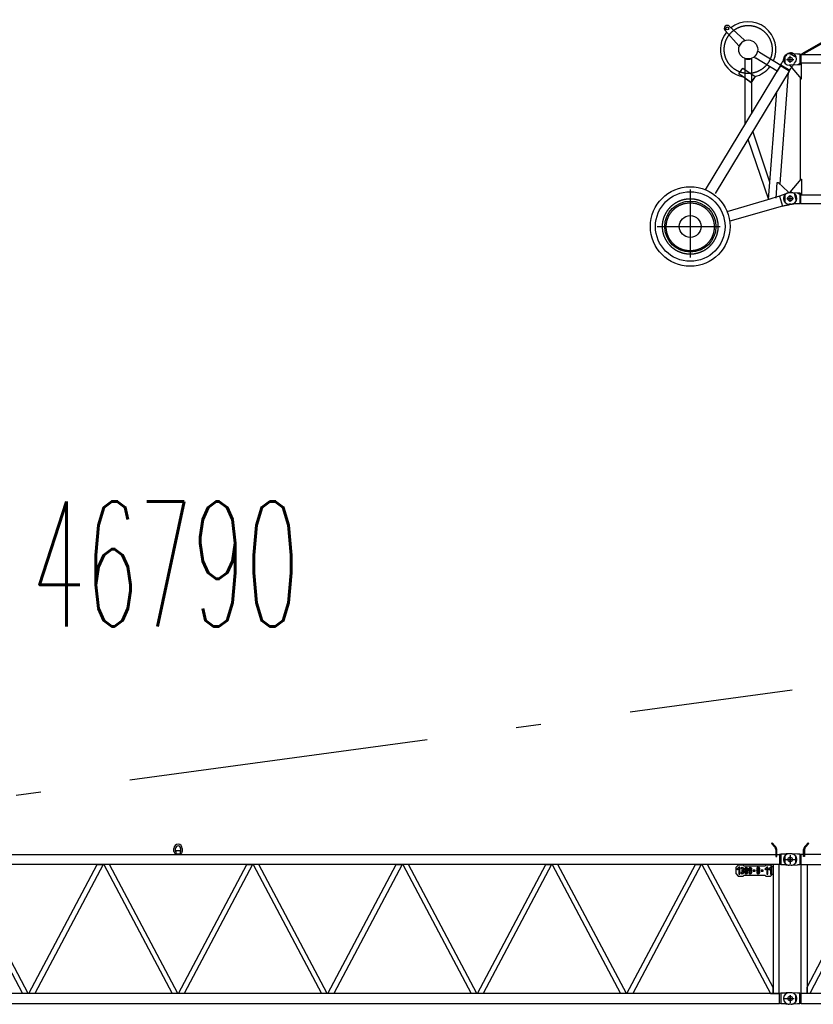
# Model space of a CAD drawing. Extents: x 12936 to 154086, y 9945 to 78013.
# Tile 21 of 64: x 41291 to 49232, y 57297 to 67143. Entities that reach past the tile are written whole.
import ezdxf
from ezdxf.enums import TextEntityAlignment as Align

# ---------------------------------------------------------------- set-up
doc = ezdxf.new("R2010")
doc.units = 0
doc.header["$LTSCALE"] = 100
doc.header["$MEASUREMENT"] = 0
doc.linetypes.add('CENTER', pattern=[50.5, 30, -9, 2.5, -9])
doc.layers.get('0').update_dxf_attribs({"linetype": 'CONTINUOUS'})
doc.layers.add('1', color=7, linetype='CONTINUOUS')
doc.layers.add('16', color=7, linetype='CONTINUOUS')
doc.styles.get("Standard").update_dxf_attribs({"font": 'txt', "bigfont": 'bigfont'})

# ---------------------------------------------------------------- blocks, each defined once
blk = doc.blocks.new('*G628628')
at = {"layer": '1', "color": 7, "linetype": 'CONTINUOUS'}
for p, q in [((49118.833, 66804.525542), (49354.8505, 66937.542542)), ((49140.1135, 66804.978542), (49359.763, 66928.835042)), ((48948.004, 66783.944042), (48948.004, 66706.097042)), ((49010.0215, 66803.015042), (48991.006, 66803.015042)), ((49075.006, 66797.018042), (49010.0215, 66803.015042)), ((49095.0655, 66797.018042), (49075.006, 66797.018042)), ((49095.0655, 66797.018042), (49095.0655, 66693.014042)), ((49105.7995, 66795.813542), (49095.0655, 66797.018042)), ((49105.7995, 66795.813542), (49105.7995, 66694.212542)), ((49105.7995, 66795.813542), (60894.2125, 66795.813542)), ((49123.744, 66795.813542), (49118.833, 66804.525542)), ((49140.1135, 66795.813542), (49140.1135, 66804.978542)), ((49010.0215, 66687.017042), (48991.006, 66687.017042)), ((49000.006, 66687.017042), (49000.006, 66682.013042)), ((49000.006, 66682.013042), (49108.816, 66552.338042)), ((49075.006, 66693.014042), (49010.0215, 66687.017042)), ((49095.0655, 66704.214542), (49075.006, 66693.014042)), ((49095.0655, 66693.014042), (49075.006, 66693.014042)), ((49113.82, 66704.214542), (49095.0655, 66704.214542)), ((49105.7995, 66694.212542), (49095.0655, 66693.014042)), ((49640.005, 66707.268542), (49099.5055, 66707.268542)), ((49113.82, 66552.338042), (49113.82, 66704.214542)), ((49099.5055, 66563.435042), (49099.5055, 65536.593542)), ((49108.816, 66552.338042), (49113.82, 66552.338042)), ((49000.006, 65418.014042), (49108.816, 65547.689042)), ((49108.816, 65547.689042), (49113.82, 65547.689042)), ((49113.82, 65547.689042), (49113.82, 65395.812542)), ((48948.004, 65393.940542), (48948.004, 65316.092042)), ((49010.0215, 65413.010042), (48991.006, 65413.010042)), ((49000.006, 65413.010042), (49000.006, 65418.014042)), ((49075.006, 65407.013042), (49010.0215, 65413.010042)), ((49095.0655, 65407.013042), (49075.006, 65407.013042)), ((49095.0655, 65395.812542), (49075.006, 65407.013042)), ((49095.0655, 65407.013042), (49095.0655, 65303.010542)), ((49106.7115, 65405.814542), (49095.0655, 65407.013042)), ((49113.82, 65395.812542), (49095.0655, 65395.812542)), ((49099.5055, 65392.758542), (49640.005, 65392.758542)), ((49106.7115, 65304.213542), (49106.7115, 65405.814542)), ((49010.0215, 65297.013542), (48991.006, 65297.013542)), ((49022.7295, 65298.822542), (49019.965, 65298.780542)), ((49026.1045, 65298.950042), (49022.7295, 65298.822542)), ((49030.087, 65299.161542), (49026.1045, 65298.950042)), ((49034.68, 65299.457042), (49030.087, 65299.161542)), ((49039.882, 65299.838042), (49034.68, 65299.457042)), ((49045.6915, 65300.303042), (49039.882, 65299.838042)), ((49052.11, 65300.853542), (49045.6915, 65300.303042)), ((49059.1345, 65301.488042), (49052.11, 65300.853542)), ((49066.768, 65302.206542), (49059.1345, 65301.488042)), ((49075.006, 65303.010542), (49066.768, 65302.206542)), ((49095.0655, 65303.010542), (49075.006, 65303.010542)), ((49106.7115, 65304.213542), (49095.0655, 65303.010542)), ((49106.7115, 65304.213542), (60893.3065, 65304.213542))]:
    blk.add_line(p, q, dxfattribs=at)
at = {"layer": '1', "color": 7, "linetype": 'CENTER'}
for p, q in [((49000.006, 66715.751042), (49000.006, 66776.963042)), ((48970.6675, 66745.016042), (49026.4105, 66745.016042)), ((49000.006, 65325.810542), (49000.006, 65387.568542)), ((48971.212, 65355.011042), (49029.688, 65355.011042))]:
    blk.add_line(p, q, dxfattribs=at)
at = {"layer": '1', "color": 7, "linetype": 'CONTINUOUS'}
for centre, radius in [((49000.006, 66745.016042), 22.503662), ((49000.006, 65355.011042), 25.003051)]:
    blk.add_circle(centre, radius, dxfattribs=at)
for centre, radius, start, end in [((48991.006, 66745.016042), 57.998656, 90, 180), ((48991.006, 66745.016042), 57.998656, 180, -90), ((48991.006, 65355.011042), 57.998656, 90, 180), ((48991.006, 65355.011042), 57.998656, 180, -90), ((49010.0215, 65397.015542), 100.003052, -90, -84.22067)]:
    blk.add_arc(centre, radius, start, end, dxfattribs=at)
blk = doc.blocks.new('*G631631')
at = {"layer": '16', "color": 7, "linetype": 'CONTINUOUS'}
for p, q in [((49009.0045, 58803.013392), (48989.998, 58803.013392)), ((49019.965, 58802.519892), (49022.728, 58802.251392)), ((49009.0045, 58687.016892), (48989.998, 58687.016892)), ((49009.0045, 57297.012342), (48989.998, 57297.012342))]:
    blk.add_line(p, q, dxfattribs=at)
for centre, radius, start in [((49010.014, 58703.009892), 100.003051, 84.288887), ((49009.0045, 57355.011042), 58.007813, 80.731326)]:
    blk.add_arc(centre, radius, start, 90, dxfattribs=at)
blk = doc.blocks.new('*G632632')
at = {"layer": '16', "color": 7, "linetype": 'CONTINUOUS'}
for p, q in [((49149.067, 58879.166892), (49180.36, 58910.459892)), ((49187.4325, 58903.391892), (49156.135, 58872.094392)), ((49180.36, 58910.459892), (49187.4325, 58903.391892)), ((60819.6505, 58910.459892), (60812.578, 58903.391892)), ((60812.578, 58903.391892), (60843.8755, 58872.094392)), ((60850.9435, 58879.166892), (60819.6505, 58910.459892)), ((48948.004, 58783.937892), (48948.004, 58706.090892)), ((49010.017, 58803.013392), (48991.006, 58803.013392)), ((49095.064, 58797.011892), (49075.006, 58797.011892)), ((49095.064, 58797.011892), (49095.064, 58693.012392)), ((49109.6575, 58795.313892), (49095.064, 58797.011892)), ((60890.797, 58795.313892), (49109.6575, 58795.313892)), ((49109.6575, 58694.716392), (49109.6575, 58795.313892)), ((49135.009, 58775.162892), (49135.009, 58845.223392)), ((49145.0065, 58845.223392), (49145.0065, 58775.162892)), ((54958.504, 58819.121892), (54958.504, 58850.374392)), ((54975.007, 58819.121892), (54975.007, 58850.374392)), ((54977.008, 58823.374392), (54977.008, 58817.080392)), ((54977.008, 58817.080392), (54977.008, 58798.618392)), ((54977.008, 58798.618392), (54977.008, 58795.373892)), ((54977.008, 58795.373892), (55023.004, 58795.373892)), ((55021.0075, 58825.375392), (54979.003, 58825.375392)), ((55023.004, 58817.080392), (55023.004, 58823.374392)), ((55023.004, 58798.618392), (55023.004, 58817.080392)), ((55023.004, 58795.373892), (55023.004, 58798.618392)), ((55025.0035, 58850.374392), (55025.0035, 58819.121892)), ((55041.5065, 58850.374392), (55041.5065, 58819.121892)), ((60855.0085, 58845.223392), (60855.004, 58775.162892)), ((60865.006, 58775.162892), (60865.006, 58845.223392)), ((60904.9465, 58797.016392), (60890.797, 58795.313892)), ((60890.797, 58795.313892), (60890.797, 58694.716392)), ((60904.9465, 58693.012392), (60904.9465, 58797.016392)), ((60925, 58797.016392), (60904.9465, 58797.016392)), ((60933.241, 58797.838392), (60925, 58797.016392)), ((60940.8745, 58798.600392), (60933.241, 58797.838392)), ((60947.9005, 58799.302392), (60940.8745, 58798.600392)), ((60954.319, 58799.944392), (60947.9005, 58799.302392)), ((60960.13, 58800.524892), (60954.319, 58799.944392)), ((60965.3305, 58801.043892), (60960.13, 58800.524892)), ((60969.9235, 58801.504392), (60965.3305, 58801.043892)), ((60973.906, 58801.903392), (60969.9235, 58801.504392)), ((60977.2795, 58802.240892), (60973.906, 58801.903392)), ((60980.0425, 58802.519892), (60977.2795, 58802.240892)), ((61009.0045, 58803.013392), (60989.9935, 58803.013392)), ((61052.002, 58783.937892), (61052.002, 58706.090892)), ((49010.017, 58687.016892), (48991.006, 58687.016892)), ((49095.064, 58693.012392), (49075.006, 58693.012392)), ((49109.8555, 58694.212392), (49095.064, 58693.012392)), ((49109.6575, 58694.716392), (60890.797, 58694.716392)), ((49109.8555, 57405.813642), (49109.8555, 58694.212392)), ((49109.8555, 58694.212392), (49170.1555, 58694.212392)), ((49145.0065, 58775.162892), (49135.009, 58775.162892)), ((49170.1555, 58694.212392), (49170.1555, 57405.813642)), ((49170.1555, 57467.890992), (49810.228, 58694.212392)), ((49867.756, 58694.212392), (49195.282, 57405.813642)), ((49877.062, 58694.212392), (50543.0395, 57405.813642)), ((50600.4475, 57405.813642), (49934.47, 58694.212392)), ((50609.5615, 57405.813642), (51275.539, 58694.212392)), ((51332.9515, 58694.212392), (50666.9695, 57405.813642)), ((51342.061, 58694.212392), (52008.043, 57405.813642)), ((52065.4525, 57405.813642), (51399.475, 58694.212392)), ((52074.562, 57405.813642), (52740.5395, 58694.212392)), ((52797.952, 58694.212392), (52131.97, 57405.813642)), ((52807.066, 58694.212392), (53473.0435, 57405.813642)), ((53530.4515, 57405.813642), (52864.474, 58694.212392)), ((53539.561, 57405.813642), (54205.5385, 58694.212392)), ((54262.951, 58694.212392), (53596.969, 57405.813642)), ((54272.0605, 58694.212392), (54938.0425, 57405.813642)), ((54995.4505, 57405.813642), (54329.473, 58694.212392)), ((55004.56, 57405.813642), (55670.5375, 58694.212392)), ((55727.95, 58694.212392), (55061.968, 57405.813642)), ((55737.064, 58694.212392), (56403.0415, 57405.813642)), ((56460.4495, 57405.813642), (55794.472, 58694.212392)), ((56469.5635, 57405.813642), (57135.541, 58694.212392)), ((57192.949, 58694.212392), (56526.9715, 57405.813642)), ((57202.0585, 58694.212392), (57868.0405, 57405.813642)), ((57925.45, 57405.813642), (57259.4725, 58694.212392)), ((57934.564, 57405.813642), (58600.5415, 58694.212392)), ((58657.9495, 58694.212392), (57991.972, 57405.813642)), ((58667.0635, 58694.212392), (59333.041, 57405.813642)), ((59390.449, 57405.813642), (58724.4715, 58694.212392)), ((59399.563, 57405.813642), (60065.5405, 58694.212392)), ((60122.9485, 58694.212392), (59456.971, 57405.813642)), ((60132.2545, 58694.212392), (60804.7285, 57405.813642)), ((60829.855, 57467.890992), (60189.787, 58694.212392)), ((60890.1565, 58694.212392), (60829.855, 58694.212392)), ((60829.855, 58694.212392), (60829.855, 57405.813642)), ((60855.004, 58775.162892), (60865.006, 58775.162892)), ((60855.178, 58694.212392), (60858.0025, 58694.212392)), ((60864.832, 58694.212392), (60862.003, 58694.212392)), ((60890.1565, 57405.813642), (60890.1565, 58694.212392)), ((60890.797, 58694.716392), (60904.9465, 58693.012392)), ((60925, 58693.012392), (60904.9465, 58693.012392)), ((60933.241, 58692.188892), (60925, 58693.012392)), ((60940.8745, 58691.425392), (60933.241, 58692.188892)), ((60947.9005, 58690.721892), (60940.8745, 58691.425392)), ((60954.319, 58690.081392), (60947.9005, 58690.721892)), ((60960.13, 58689.499392), (60954.319, 58690.081392)), ((60965.3305, 58688.980392), (60960.13, 58689.499392)), ((60969.9235, 58688.521392), (60965.3305, 58688.980392)), ((60973.906, 58688.123892), (60969.9235, 58688.521392)), ((60977.2795, 58687.786392), (60973.906, 58688.123892)), ((60980.0425, 58687.510392), (60977.2795, 58687.786392)), ((61009.0045, 58687.016892), (60989.9935, 58687.016892)), ((49010.017, 57413.014242), (48991.006, 57413.014242)), ((49075.006, 57407.012892), (49018.379301, 57412.584843)), ((49095.064, 57407.012892), (49075.006, 57407.012892)), ((49095.064, 57303.013542), (49095.064, 57407.012892)), ((49109.6575, 57405.314592), (49095.064, 57407.012892)), ((60890.797, 57405.314592), (49109.6575, 57405.314592)), ((49109.6575, 57304.716492), (49109.6575, 57405.314592)), ((49170.1555, 57405.813642), (49109.8555, 57405.813642)), ((49170.1555, 57405.813642), (49170.1555, 57467.890992)), ((49195.282, 57405.813642), (49170.1555, 57405.813642)), ((60804.7285, 57405.813642), (60829.855, 57405.813642)), ((60829.855, 57405.813642), (60829.855, 57467.890992)), ((60829.855, 57405.813642), (60890.1565, 57405.813642)), ((60904.9465, 57407.017542), (60890.797, 57405.314592)), ((60890.797, 57405.314592), (60890.797, 57304.716492)), ((60904.9465, 57303.013542), (60904.9465, 57407.017542)), ((60925, 57407.017542), (60904.9465, 57407.017542)), ((60933.241, 57407.839692), (60925, 57407.017542)), ((60940.8745, 57408.601542), (60933.241, 57407.839692)), ((60947.9005, 57409.303092), (60940.8745, 57408.601542)), ((60954.319, 57409.944192), (60947.9005, 57409.303092)), ((60960.13, 57410.524842), (60954.319, 57409.944192)), ((60965.3305, 57411.045042), (60960.13, 57410.524842)), ((60969.9235, 57411.504642), (60965.3305, 57411.045042)), ((60973.906, 57411.903642), (60969.9235, 57411.504642)), ((60977.2795, 57412.242042), (60973.906, 57411.903642)), ((60980.0425, 57412.519842), (60977.2795, 57412.242042)), ((61009.0045, 57413.014242), (60989.9935, 57413.014242)), ((49075.006, 57303.013542), (49020.091081, 57297.525656)), ((49095.064, 57303.013542), (49075.006, 57303.013542)), ((49109.6575, 57304.716492), (49095.064, 57303.013542)), ((49109.6575, 57304.716492), (60890.797, 57304.716492)), ((60890.797, 57304.716492), (60904.9465, 57303.013542)), ((60925, 57303.013542), (60904.9465, 57303.013542)), ((60933.241, 57302.188542), (60925, 57303.013542)), ((61052.002, 57393.939192), (61052.002, 57316.091892)), ((49010.017, 57297.016842), (48991.006, 57297.016842)), ((60940.8745, 57301.424442), (60933.241, 57302.188542)), ((60947.9005, 57300.721242), (60940.8745, 57301.424442)), ((60954.319, 57300.079242), (60947.9005, 57300.721242)), ((60960.13, 57299.498142), (60954.319, 57300.079242)), ((60965.3305, 57298.978392), (60960.13, 57299.498142)), ((60969.9235, 57298.519842), (60965.3305, 57298.978392)), ((60973.906, 57298.122342), (60969.9235, 57298.519842)), ((60977.2795, 57297.786192), (60973.906, 57298.122342)), ((60980.0425, 57297.511242), (60977.2795, 57297.786192)), ((61009.0045, 57297.016842), (60989.9935, 57297.016842))]:
    blk.add_line(p, q, dxfattribs=at)
at = {"layer": '16', "color": 7, "linetype": 'CENTER'}
for p, q in [((48969.244, 58745.014392), (49027.801, 58745.014392)), ((49000.006, 58715.566392), (49000.006, 58775.354892)), ((60970.7035, 58745.014392), (61027.3195, 58745.014392)), ((61000.006, 58718.720892), (61000.006, 58772.471892)), ((48970.7035, 57355.011042), (49029.367, 57355.011042)), ((49000.006, 57327.307092), (49000.006, 57384.536742)), ((60967.4815, 57355.015542), (61027.27, 57355.015542)), ((61000.006, 57326.121492), (61000.006, 57383.863842))]:
    blk.add_line(p, q, dxfattribs=at)
at = {"layer": '16', "color": 7, "linetype": 'CONTINUOUS'}
for centre in [(49000.006, 58745.014392), (61000.006, 58745.014392), (49000.006, 57355.011042), (61000.006, 57355.015542)]:
    blk.add_circle(centre, 22.499085, dxfattribs=at)
for centre, radius, start, end in [((49183.0285, 58845.220392), 48.018276, 135.0114, 179.99475), ((55000.006, 58850.374392), 41.500854, 0, 180), ((60817.0045, 58845.221892), 48.001098, 0, 45.003063), ((48991.006, 58745.014392), 57.998656, 90, 180), ((49183.0105, 58845.223392), 38.004185, 135.00374, 179.99886), ((54980.005, 58819.121892), 21.501159, 180, -98.01624), ((54980.005, 58819.121892), 4.998779, 180, -126.84891), ((55000.006, 58850.374392), 24.998473, 0, 180), ((54979.003, 58823.374392), 2.000427, 90, 180), ((55021.0075, 58823.374392), 1.99585, 0, 90), ((55020.0055, 58819.121892), 21.496148, -81.98413, -0.00208), ((55020.001, 58819.126392), 5.006104, -53.14194, -0.05377), ((60817.015, 58845.223392), 37.994385, 0, 45.009762), ((60989.9935, 58703.014392), 99.998473, 90, 95.71138), ((61009.0045, 58745.014392), 57.998657, 0, 90), ((48991.006, 58745.014392), 57.998656, 180, -90), ((49010.017, 58787.014392), 99.998473, -90, -84.21808), ((60989.9935, 58787.014392), 100.000509, -95.70923, -89.99786), ((61009.0045, 58745.014392), 57.998657, -90, 0), ((48991.006, 57355.011042), 58.003234, 90, 180), ((60989.9935, 57313.015692), 99.998473, 90, 95.71138), ((61009.0045, 57355.015542), 57.998657, 0, 90), ((48991.006, 57355.011042), 57.998656, 180, -90), ((61009.0045, 57355.015542), 57.998657, -90, 0), ((49010.017, 57397.015392), 99.998473, -90, -84.21808), ((60989.9935, 57397.015392), 100.000509, -95.70923, -89.99786)]:
    blk.add_arc(centre, radius, start, end, dxfattribs=at)
blk = doc.blocks.new('*G633633')
at = {"layer": '16', "color": 7, "linetype": 'CENTER'}
for p, q in [((61000.006, 58715.498892), (61000.006, 58775.287392)), ((61000.006, 57327.238392), (61000.006, 57384.468042))]:
    blk.add_line(p, q, dxfattribs=at)
blk = doc.blocks.new('*G630630')
at = {"color": 7, "linetype": 'CONTINUOUS'}
for name in ['*G632632', '*G631631', '*G633633']:
    blk.add_blockref(name, (0, 0), dxfattribs=at)
blk = doc.blocks.new('*G629629')
at = {"layer": '16', "color": 7, "linetype": 'CONTINUOUS'}
for p, q in [((49075.006, 58797.011892), (49018.888846, 58802.618362)), ((49020.091081, 58687.524656), (49075.006, 58693.012392))]:
    blk.add_line(p, q, dxfattribs=at)
at = {"color": 7, "linetype": 'CONTINUOUS'}
blk.add_blockref('*G630630', (0, 0), dxfattribs=at)
blk = doc.blocks.new('*G639639')
at = {"layer": '1', "color": 7, "linetype": 'CONTINUOUS'}
for p, q in [((48819.652, 58910.460042), (48812.5795, 58903.387542)), ((48812.5795, 58903.387542), (48843.877, 58872.096042)), ((48850.9495, 58879.168542), (48819.652, 58910.460042)), ((37105.7995, 58795.813542), (48894.2125, 58795.813542)), ((42834.5065, 58824.487542), (42834.5065, 58855.735542)), ((42851.008, 58824.487542), (42851.008, 58855.735542)), ((42853.009, 58828.735542), (42853.009, 58822.446042)), ((42853.009, 58822.446042), (42853.009, 58803.985542)), ((42853.009, 58803.985542), (42853.009, 58800.739542)), ((42853.009, 58800.739542), (42899.005, 58800.739542)), ((42897.0085, 58830.736542), (42855.01, 58830.736542)), ((42899.005, 58822.446042), (42899.005, 58828.735542)), ((42899.005, 58803.985542), (42899.005, 58822.446042)), ((42899.005, 58800.739542), (42899.005, 58803.985542)), ((42901.006, 58855.735542), (42901.006, 58824.487542)), ((42917.5075, 58855.735542), (42917.5075, 58824.487542)), ((48855.0055, 58845.225042), (48855.01, 58775.164542)), ((48865.0075, 58775.164542), (48865.0075, 58845.225042)), ((48904.9465, 58797.018042), (48894.2125, 58795.813542)), ((48894.2125, 58795.813542), (48894.2125, 58694.212542)), ((48925.006, 58797.018042), (48904.9465, 58797.018042)), ((48904.9465, 58797.018042), (48904.9465, 58693.014042)), ((48933.2455, 58797.850542), (48925.006, 58797.018042)), ((48940.879, 58798.620042), (48933.2455, 58797.850542)), ((48947.905, 58799.328042), (48940.879, 58798.620042)), ((48954.322, 58799.971542), (48947.905, 58799.328042)), ((48960.133, 58800.553542), (48954.322, 58799.971542)), ((48965.3335, 58801.072542), (48960.133, 58800.553542)), ((48969.9265, 58801.528542), (48965.3335, 58801.072542)), ((48973.909, 58801.921542), (48969.9265, 58801.528542)), ((48977.284, 58802.253042), (48973.909, 58801.921542)), ((48980.047, 58802.520042), (48977.284, 58802.253042)), ((49009.006, 58803.015042), (48989.9995, 58803.015042)), ((49052.008, 58783.935042), (49052.008, 58706.088042)), ((48894.2125, 58694.212542), (37645.009, 58694.212542)), ((40635.1075, 58694.212542), (41319.1615, 57405.814542)), ((41376.9085, 57405.814542), (40692.85, 58694.212542)), ((41383.1065, 57405.814542), (42067.1665, 58694.212542)), ((42124.9045, 58694.212542), (41440.849, 57405.814542)), ((42067.1665, 58694.212542), (42124.9045, 58694.212542)), ((42188.8495, 58694.212542), (42131.107, 58694.212542)), ((42131.107, 58694.212542), (42815.161, 57405.814542)), ((42872.908, 57405.814542), (42188.8495, 58694.212542)), ((42879.106, 57405.814542), (43563.1645, 58694.212542)), ((43620.907, 58694.212542), (42936.8485, 57405.814542)), ((43563.1645, 58694.212542), (43620.907, 58694.212542)), ((43684.8475, 58694.212542), (43627.1095, 58694.212542)), ((43627.1095, 58694.212542), (44311.165, 57405.814542)), ((44368.9075, 57405.814542), (43684.8475, 58694.212542)), ((44375.11, 57405.814542), (45059.164, 58694.212542)), ((45116.9065, 58694.212542), (44432.8525, 57405.814542)), ((45059.164, 58694.212542), (45116.9065, 58694.212542)), ((45180.8515, 58694.212542), (45123.109, 58694.212542)), ((45123.109, 58694.212542), (45807.1645, 57405.814542)), ((45864.907, 57405.814542), (45180.8515, 58694.212542)), ((45871.1095, 57405.814542), (46555.1635, 58694.212542)), ((46612.906, 58694.212542), (45928.852, 57405.814542)), ((46555.1635, 58694.212542), (46612.906, 58694.212542)), ((46676.851, 58694.212542), (46619.1085, 58694.212542)), ((46619.1085, 58694.212542), (47303.1625, 57405.814542)), ((47360.905, 57405.814542), (46676.851, 58694.212542)), ((47367.1075, 57405.814542), (48051.163, 58694.212542)), ((48108.9055, 58694.212542), (47424.85, 57405.814542)), ((48051.163, 58694.212542), (48108.9055, 58694.212542)), ((48115.2445, 58694.212542), (48803.9365, 57405.814542)), ((48173.074, 58694.212542), (48115.2445, 58694.212542)), ((48829.855, 57465.511542), (48173.074, 58694.212542)), ((48479.854, 58688.610042), (48454.855, 58663.611042)), ((48529.855, 58688.610042), (48479.854, 58688.610042)), ((48539.8525, 58678.612542), (48529.855, 58688.610042)), ((48754.8595, 58688.610042), (48744.862, 58678.612542)), ((48804.8575, 58688.610042), (48754.8595, 58688.610042)), ((48829.855, 58663.611042), (48804.8575, 58688.610042)), ((48829.855, 58694.212542), (48829.855, 57405.814542)), ((48890.1565, 58694.212542), (48829.855, 58694.212542)), ((48855.01, 58775.164542), (48865.0075, 58775.164542)), ((48890.1565, 57405.814542), (48890.1565, 58694.212542)), ((48904.9465, 58693.014042), (48894.2125, 58694.212542)), ((48925.006, 58693.014042), (48904.9465, 58693.014042)), ((48933.2455, 58692.199542), (48925.006, 58693.014042)), ((48940.879, 58691.443542), (48933.2455, 58692.199542)), ((48947.905, 58690.746042), (48940.879, 58691.443542)), ((48954.322, 58690.108542), (48947.905, 58690.746042)), ((48960.133, 58689.528042), (48954.322, 58690.108542)), ((48965.3335, 58689.007542), (48960.133, 58689.528042)), ((48969.9265, 58688.545542), (48965.3335, 58689.007542)), ((48973.909, 58688.142042), (48969.9265, 58688.545542)), ((48977.284, 58687.797042), (48973.909, 58688.142042)), ((48980.047, 58687.512042), (48977.284, 58687.797042)), ((49009.006, 58687.017042), (48989.9995, 58687.017042)), ((48454.855, 58663.611042), (48454.855, 58603.612542)), ((48454.855, 58603.612542), (48479.854, 58578.613542)), ((48484.8565, 58668.610542), (48464.857, 58648.611042)), ((48464.857, 58648.611042), (48471.9295, 58641.543042)), ((48471.9295, 58641.543042), (48484.8565, 58654.470042)), ((48494.86, 58668.610542), (48484.8565, 58668.610542)), ((48484.8565, 58654.470042), (48484.8565, 58598.613042)), ((48489.856, 58603.612542), (48484.8565, 58598.613042)), ((48484.8565, 58598.613042), (48494.86, 58598.613042)), ((48494.86, 58598.613042), (48494.86, 58668.610542)), ((48504.8575, 58653.609042), (48514.8595, 58653.609042)), ((48514.8595, 58613.610042), (48504.8575, 58613.610042)), ((48512.8585, 58660.612542), (48517.3585, 58657.939542)), ((48512.8585, 58606.611042), (48517.3585, 58598.820042)), ((48519.8575, 58638.613542), (48514.891, 58638.613542)), ((48514.891, 58638.613542), (48514.891, 58628.611542)), ((48514.891, 58628.611542), (48519.8575, 58628.611542)), ((48517.3585, 58657.939542), (48517.3585, 58668.400542)), ((48517.3585, 58598.820042), (48517.3585, 58609.279542)), ((48522.3565, 58668.400542), (48522.3565, 58657.939542)), ((48522.3565, 58609.279542), (48522.3565, 58598.820042)), ((48526.8565, 58606.611042), (48522.3565, 58598.820042)), ((48524.857, 58653.609042), (48524.857, 58643.611542)), ((48524.857, 58623.612042), (48524.857, 58613.610042)), ((48529.855, 58578.613542), (48539.8525, 58588.611042)), ((48534.859, 58643.611542), (48534.859, 58653.609042)), ((48534.859, 58613.610042), (48534.859, 58623.612042)), ((48744.862, 58678.612542), (48539.8525, 58678.612542)), ((48539.8525, 58588.611042), (48744.862, 58588.611042)), ((48544.8565, 58653.609042), (48544.8565, 58613.610042)), ((48552.8575, 58606.611042), (48557.3575, 58598.820042)), ((48554.8585, 58613.610042), (48554.8585, 58653.609042)), ((48557.3575, 58657.939542), (48557.3575, 58668.400542)), ((48557.3575, 58598.820042), (48557.3575, 58609.279542)), ((48562.357, 58668.400542), (48562.357, 58657.939542)), ((48562.357, 58609.279542), (48562.357, 58598.820042)), ((48566.857, 58606.611042), (48562.357, 58598.820042)), ((48564.856, 58653.609042), (48564.856, 58613.610042)), ((48574.858, 58613.610042), (48574.858, 58653.609042)), ((48584.8555, 58653.609042), (48584.8555, 58638.613542)), ((48594.8575, 58613.610042), (48584.8555, 58613.610042)), ((48592.858, 58631.614542), (48597.3565, 58623.828042)), ((48592.858, 58606.611042), (48597.3565, 58598.820042)), ((48594.8755, 58654.155042), (48594.922, 58654.702542)), ((48594.8905, 58653.609042), (48594.8755, 58654.155042)), ((48594.8905, 58638.613542), (48594.8905, 58653.609042)), ((48594.922, 58654.702542), (48595.0285, 58655.247042)), ((48595.0285, 58655.247042), (48595.195, 58655.781042)), ((48595.195, 58655.781042), (48595.4215, 58656.298542)), ((48595.4215, 58656.298542), (48595.7065, 58656.792042)), ((48595.7065, 58656.792042), (48596.0455, 58657.254042)), ((48596.0455, 58657.254042), (48596.4355, 58657.681542)), ((48596.4355, 58657.681542), (48596.875, 58658.065542)), ((48596.875, 58658.065542), (48597.3565, 58658.401542)), ((48597.3565, 58658.401542), (48597.3565, 58668.400542)), ((48597.3565, 58623.828042), (48597.3565, 58634.301042)), ((48597.3565, 58598.820042), (48597.3565, 58609.279542)), ((48602.356, 58668.400542), (48602.356, 58657.939542)), ((48602.356, 58634.265042), (48602.356, 58623.813042)), ((48602.356, 58609.279542), (48602.356, 58598.820042)), ((48606.856, 58606.611042), (48602.356, 58598.820042)), ((48604.855, 58653.609042), (48604.855, 58638.613542)), ((48604.855, 58623.612042), (48604.855, 58618.614042)), ((48604.855, 58618.614042), (48604.855, 58613.610042)), ((48614.857, 58613.610042), (48614.857, 58653.609042)), ((48649.858, 58638.613542), (48629.8585, 58638.613542)), ((48629.8585, 58638.613542), (48629.8585, 58628.611542)), ((48639.856, 58633.609542), (48629.8585, 58628.611542)), ((48629.8585, 58628.611542), (48649.858, 58628.611542)), ((48649.858, 58628.611542), (48649.858, 58638.613542)), ((48664.8595, 58653.609042), (48664.8595, 58643.611542)), ((48664.8595, 58623.612042), (48664.8595, 58613.610042)), ((48672.856, 58606.611042), (48677.86, 58598.746542)), ((48674.857, 58643.611542), (48674.857, 58653.609042)), ((48674.857, 58613.610042), (48674.857, 58623.612042)), ((48677.86, 58658.196042), (48677.86, 58668.468042)), ((48677.86, 58628.194542), (48677.86, 58639.029042)), ((48677.86, 58598.746542), (48677.86, 58609.027542)), ((48681.8605, 58668.487542), (48681.8605, 58658.196042)), ((48681.8605, 58639.029042), (48681.8605, 58628.194542)), ((48681.8605, 58609.032042), (48681.8605, 58598.746542)), ((48686.8585, 58606.611042), (48681.8605, 58598.746542)), ((48684.859, 58653.609042), (48684.859, 58643.611542)), ((48684.859, 58623.612042), (48684.859, 58613.610042)), ((48694.8565, 58643.611542), (48694.8565, 58653.609042)), ((48694.8565, 58613.610042), (48694.8565, 58623.612042)), ((48729.8575, 58638.613542), (48709.8565, 58638.613542)), ((48709.8565, 58638.613542), (48709.8565, 58628.611542)), ((48719.86, 58633.609542), (48709.8565, 58628.611542)), ((48709.8565, 58628.611542), (48729.8575, 58628.611542)), ((48729.8575, 58628.611542), (48729.8575, 58638.613542)), ((48764.857, 58668.610542), (48744.8575, 58648.611042)), ((48744.8575, 58648.611042), (48751.93, 58641.543042)), ((48744.862, 58588.611042), (48754.8595, 58578.613542)), ((48751.93, 58641.543042), (48764.857, 58654.470042)), ((48774.8545, 58668.610542), (48764.857, 58668.610542)), ((48764.857, 58654.470042), (48764.857, 58598.613042)), ((48769.8565, 58603.612542), (48764.857, 58598.613042)), ((48764.857, 58598.613042), (48774.8545, 58598.613042)), ((48774.8545, 58598.613042), (48774.8545, 58668.610542)), ((48804.8575, 58668.610542), (48784.8565, 58648.611042)), ((48784.8565, 58648.611042), (48791.929, 58641.543042)), ((48791.929, 58641.543042), (48804.8575, 58654.470042)), ((48814.8595, 58668.610542), (48804.8575, 58668.610542)), ((48804.8575, 58654.470042), (48804.8575, 58598.613042)), ((48809.8555, 58603.612542), (48804.8575, 58598.613042)), ((48804.8575, 58578.613542), (48829.855, 58603.612542)), ((48804.8575, 58598.613042), (48814.8595, 58598.613042)), ((48814.8595, 58598.613042), (48814.8595, 58668.610542)), ((48829.855, 58603.612542), (48829.855, 58663.611042)), ((48479.854, 58578.613542), (48529.855, 58578.613542)), ((48754.8595, 58578.613542), (48804.8575, 58578.613542)), ((48893.3065, 57405.814542), (37645.009, 57405.814542)), ((48803.9365, 57405.814542), (48829.855, 57405.814542)), ((48829.855, 57405.814542), (48829.855, 57465.511542)), ((48829.855, 57405.814542), (48890.1565, 57405.814542)), ((48904.9465, 57407.013042), (48893.3065, 57405.814542)), ((48893.3065, 57304.213542), (48893.3065, 57405.814542)), ((48925.006, 57407.013042), (48904.9465, 57407.013042)), ((48904.9465, 57407.013042), (48904.9465, 57303.010542)), ((48924.286, 57406.668042), (48926.5075, 57407.046042)), ((48933.2455, 57407.845542), (48925.006, 57407.013042)), ((48940.879, 57408.615042), (48933.2455, 57407.845542)), ((48947.905, 57409.321542), (48940.879, 57408.615042)), ((48954.322, 57409.965042), (48947.905, 57409.321542)), ((48960.133, 57410.547042), (48954.322, 57409.965042)), ((48965.3335, 57411.066042), (48960.133, 57410.547042)), ((48969.9265, 57411.523542), (48965.3335, 57411.066042)), ((48973.909, 57411.916542), (48969.9265, 57411.523542)), ((48977.284, 57412.248042), (48973.909, 57411.916542)), ((48980.047, 57412.516542), (48977.284, 57412.248042)), ((49009.006, 57413.010042), (48989.9995, 57413.010042)), ((37106.7115, 57304.213542), (48893.3065, 57304.213542)), ((48904.9465, 57303.010542), (48893.3065, 57304.213542)), ((48925.006, 57303.010542), (48904.9465, 57303.010542)), ((48933.2455, 57302.194542), (48925.006, 57303.010542)), ((49052.008, 57393.931542), (49052.008, 57316.083042)), ((48940.879, 57301.438542), (48933.2455, 57302.194542)), ((48947.905, 57300.741042), (48940.879, 57301.438542)), ((48954.322, 57300.102042), (48947.905, 57300.741042)), ((48960.133, 57299.521542), (48954.322, 57300.102042)), ((48965.3335, 57299.001042), (48960.133, 57299.521542)), ((48969.9265, 57298.539042), (48965.3335, 57299.001042)), ((48973.909, 57298.135542), (48969.9265, 57298.539042)), ((48977.284, 57297.792042), (48973.909, 57298.135542)), ((48980.047, 57297.507042), (48977.284, 57297.792042)), ((49009.006, 57297.013542), (48989.9995, 57297.013542))]:
    blk.add_line(p, q, dxfattribs=at)
at = {"layer": '1', "color": 7, "linetype": 'CENTER'}
for p, q in [((49000.006, 58787.620872), (49000.006, 58703.309842)), ((48930.480148, 58745.016042), (49052.008, 58745.016042)), ((48944.912625, 57355.011042), (49038.876087, 57355.011042)), ((49000.006, 57388.153793), (49000.006, 57310.737356))]:
    blk.add_line(p, q, dxfattribs=at)
at = {"layer": '1', "color": 7, "linetype": 'CONTINUOUS'}
for centre in [(49000.006, 58745.016042), (49000.006, 57355.011042)]:
    blk.add_circle(centre, 22.494507, dxfattribs=at)
for centre, radius, start, end in [((42876.007, 58855.735542), 41.500854, 0, 180), ((42876.007, 58855.735542), 24.998473, 0, 180), ((48816.988, 58845.220542), 48.01941, 0, 44.982952), ((42856.0075, 58824.487542), 21.501159, 180, -98.01624), ((42856.0075, 58824.487542), 4.998779, 180, -126.84891), ((42855.01, 58828.735542), 2.000427, 90, 180), ((42897.0085, 58828.735542), 1.99585, 0, 90), ((42896.0065, 58824.487542), 21.50068, -81.98587, -0.00211), ((42896.002, 58824.487542), 5.002442, -53.11047, -0.00134), ((48817.0015, 58845.225042), 38.00354, 0, 44.995121), ((48989.9995, 58703.011542), 100.003051, 90, 95.711113), ((49009.006, 58745.016042), 58.007813, 0, 90), ((48989.9995, 58787.011542), 99.995954, -95.7095, -89.99786), ((49009.006, 58745.016042), 57.998656, -90, 0), ((48519.8575, 58613.610042), 15.000915, 180, -99.59167), ((48519.8575, 58653.609042), 15.000041, 99.589623, 179.99794), ((48519.8575, 58653.609042), 4.99997, 119.9906, 179.99847), ((48519.8575, 58613.610042), 4.998779, 180, -119.99213), ((48519.8575, 58643.611542), 4.998779, -90, 0), ((48519.8575, 58623.612042), 4.998779, 0, 90), ((48519.922, 58653.609042), 4.934692, 0, 60.647995), ((48519.8575, 58613.610042), 15.000041, -80.41037, -0.00204), ((48519.8575, 58613.610042), 4.99997, -60.0094, -0.00153), ((48519.8575, 58653.609042), 15.000915, 0, 80.408318), ((48534.826, 58633.609542), 3.000085, 146.26057, -146.2623), ((48519.922, 58643.611542), 14.949725, -33.89044, -0.00088), ((48519.8575, 58623.612042), 15.000915, 0, 33.738563), ((48559.8565, 58613.610042), 15.000915, 180, -99.59167), ((48559.8565, 58653.609042), 15.000041, 99.589623, 179.99794), ((48559.8565, 58653.609042), 4.99997, 119.9906, 179.99847), ((48559.8565, 58613.610042), 4.998779, 180, -119.99213), ((48559.8565, 58653.609042), 4.998779, 0, 60.007877), ((48559.8565, 58613.610042), 15.000041, -80.41037, -0.00204), ((48559.8565, 58613.610042), 4.99997, -60.0094, -0.00153), ((48559.8565, 58653.609042), 15.000915, 0, 80.408318), ((48599.893, 58638.613542), 15.037536, 180, -99.73251), ((48599.857, 58613.610042), 15.000915, 180, -99.59167), ((48599.8615, 58653.609042), 15.000804, 99.606865, 179.99796), ((48599.857, 58613.610042), 4.998779, 180, -119.99213), ((48599.884, 58638.613542), 4.994202, 180, -120.36975), ((48599.92, 58653.609042), 4.934692, 0, 60.647995), ((48599.92, 58653.609042), 14.936829, 0, 80.649864), ((48599.893, 58638.613542), 15.003013, -80.55411, -70.94226), ((48599.857, 58613.610042), 15.000041, -80.41037, -0.00204), ((48599.857, 58638.613542), 5.015837, -60.11395, -0.00153), ((48599.857, 58613.610042), 4.99997, -60.0094, -0.00153), ((48599.857, 58623.612042), 4.998779, 0, 9.479559), ((48679.855, 58623.612042), 14.996617, 146.25085, 179.99913), ((48679.855, 58643.611542), 14.996338, 180, -146.23718), ((48679.855, 58613.610042), 14.996338, 180, -97.6478), ((48679.9195, 58653.609042), 15.001116, 97.890633, 179.99789), ((48664.891, 58633.609542), 3.000085, -33.73944, 33.73767), ((48679.855, 58613.610042), 4.998779, 180, -113.53622), ((48679.924, 58643.611542), 5.067444, 180, -114.25391), ((48679.855, 58623.612042), 4.99801, 113.53454, 179.99832), ((48679.9195, 58653.609042), 5.028121, 114.18326, 179.99832), ((48679.9195, 58653.609042), 4.93927, 0, 67.064163), ((48679.8595, 58653.609042), 14.996338, 0, 82.34185), ((48679.855, 58613.610042), 14.998208, -82.31961, -0.00208), ((48679.855, 58613.610042), 4.99748, -66.34827, -0.00168), ((48679.924, 58643.611542), 4.974545, -67.0939, -0.00171), ((48679.855, 58623.612042), 5.003357, 0, 66.367615), ((48694.8235, 58633.609542), 3.000085, 146.26057, -146.2623), ((48679.8595, 58643.611542), 14.999161, -33.7637, -0.00088), ((48679.855, 58623.612042), 15.000915, 0, 33.738563), ((48989.9995, 57313.008042), 100.003051, 90, 95.711113), ((49009.006, 57355.011042), 58.007813, 0, 90), ((49009.006, 57355.011042), 57.998656, -90, 0), ((48989.9995, 57397.006542), 99.995954, -95.7095, -89.99786)]:
    blk.add_arc(centre, radius, start, end, dxfattribs=at)
blk = doc.blocks.new('*G651651')
at = {"layer": '16', "color": 7, "linetype": 'CONTINUOUS'}
for p, q in [((48390.874, 67076.573042), (48543.8275, 66937.766042)), ((48487.2565, 66881.195042), (48348.412, 67034.135042)), ((48490.795, 66877.661042), (48487.2565, 66881.195042)), ((48543.8275, 66937.766042), (48547.3615, 66934.232042)), ((48642.814, 66771.044042), (48644.6215, 66764.942042)), ((48644.6215, 66764.942042), (48655.0915, 66758.634542)), ((48870.13, 66628.431542), (48655.0915, 66758.634542)), ((48680.758, 66824.978042), (48674.5135, 66823.242542)), ((48692.98, 66817.524542), (48680.758, 66824.978042)), ((48692.98, 66817.524542), (48906.385, 66688.307042)), ((48938.4595, 66751.739042), (48940.096, 66754.694042)), ((48940.096, 66754.694042), (48941.491, 66757.082042)), ((48945.1945, 66766.461542), (48955.036, 66782.730542)), ((48993.607, 66809.661542), (49060.2205, 66769.373042)), ((48152.8735, 65442.476042), (48901.921, 66681.002042)), ((48486.877, 66602.037542), (48527.023, 66659.376542)), ((48527.023, 66659.376542), (48649.8955, 66573.341042)), ((48549.508, 66752.934542), (48545.008, 66748.434542)), ((48545.008, 66748.434542), (48545.008, 66090.852542)), ((48615.0085, 66748.434542), (48610.5055, 66752.934542)), ((48615.0085, 66206.594042), (48615.0085, 66748.434542)), ((48906.385, 66688.307042), (48870.13, 66628.431542)), ((48988.8595, 66628.418042), (48901.9495, 66680.984042)), ((48906.316, 66690.587042), (48916.699, 66707.753042)), ((48906.316, 66690.587042), (48995.3095, 66636.764042)), ((48906.385, 66688.307042), (48906.316, 66690.587042)), ((48916.699, 66707.753042), (48920.26, 66715.226042)), ((48920.26, 66715.226042), (48923.581, 66722.136542)), ((48923.581, 66722.136542), (48926.662, 66728.483042)), ((48926.662, 66728.483042), (48929.503, 66734.264042)), ((48929.503, 66734.264042), (48932.104, 66739.481042)), ((48932.104, 66739.481042), (48934.4635, 66744.132542)), ((48934.4635, 66744.132542), (48936.5815, 66748.218542)), ((48936.5815, 66748.218542), (48938.4595, 66751.739042)), ((49005.6925, 66653.930042), (49010.6425, 66660.564542)), ((49010.6425, 66660.564542), (49015.207, 66666.723542)), ((49015.207, 66666.723542), (49019.386, 66672.405542)), ((49019.386, 66672.405542), (49023.1765, 66677.613542)), ((49023.1765, 66677.613542), (49026.5815, 66682.343042)), ((49026.5815, 66682.343042), (49029.5995, 66686.597042)), ((49029.5995, 66686.597042), (49032.2305, 66690.372542)), ((49032.2305, 66690.372542), (49034.473, 66693.672542)), ((49034.473, 66693.672542), (49036.327, 66696.492542)), ((49036.327, 66696.492542), (49037.7955, 66698.837042)), ((49044.451, 66706.430042), (49054.2925, 66722.703542)), ((48988.8595, 66628.418042), (48249.238, 65405.484542)), ((48609.745, 66516.000542), (48486.877, 66602.037542)), ((48649.8955, 66573.341042), (48609.745, 66516.000542)), ((48609.745, 66516.000542), (48638.74, 66557.405042)), ((48981.445, 66616.155542), (48897.4405, 65499.848042)), ((48988.8595, 66628.418042), (48995.3095, 66637.001042)), ((48995.3095, 66637.001042), (49005.6925, 66653.930042)), ((49004.98, 66653.525042), (49006.4515, 66655.224542)), ((48558.4345, 66551.930042), (48609.745, 66516.000542)), ((48783.919, 65345.243042), (48865.0765, 66423.747542)), ((48796.975, 65518.721042), (48625.0015, 66026.793542)), ((48577.6195, 65948.447042), (48781.978, 65344.680542)), ((48859.7755, 65359.154042), (48871.4935, 65514.890042)), ((48871.4935, 65514.890042), (48881.524, 65514.890042)), ((48881.524, 65514.890042), (48981.4855, 65420.426042)), ((48893.902983, 65377.13903), (48783.919, 65345.243042)), ((48984.8635, 65411.015042), (48894.226, 65378.486042)), ((48894.226, 65378.486042), (48923.194, 65278.596542)), ((48981.4855, 65420.426042), (48984.8635, 65411.015042)), ((48984.864404, 65411.011926), (48992.5, 65413.226042)), ((49039.1095, 65406.890042), (49060.7935, 65332.124042)), ((48368.728, 65224.836542), (48801.214, 65350.260542)), ((48922.859454, 65279.75014), (48394.651, 65126.568542)), ((48781.978, 65344.680542), (48783.919, 65344.680542)), ((48923.194, 65278.596542), (48942.4615, 65284.181042)), ((48942.4615, 65284.181042), (48950.596, 65285.705042)), ((48950.596, 65285.705042), (48958.126, 65287.140542)), ((48958.126, 65287.140542), (48965.05, 65288.489042)), ((48965.05, 65288.489042), (48971.3665, 65289.747542)), ((48971.3665, 65289.747542), (48977.0755, 65290.919042)), ((48977.0755, 65290.919042), (48982.1785, 65292.003542)), ((48982.1785, 65292.003542), (48986.671, 65292.998042)), ((48986.671, 65292.998042), (48990.556, 65293.904042)), ((48990.556, 65293.904042), (48993.832, 65294.723042)), ((48993.832, 65294.723042), (48996.5005, 65295.452042)), ((49006.543, 65296.523042), (49024.804, 65301.819542))]:
    blk.add_line(p, q, dxfattribs=at)
at = {"layer": '16', "color": 7, "linetype": 'CENTER'}
for p, q in [((49000.006, 66711.224042), (49000.006, 66780.084542)), ((48961.729, 66745.016042), (49036.0555, 66745.016042)), ((48000.0085, 65444.001556), (48000.0085, 64765.869025)), ((49000.006, 65320.368542), (49000.006, 65388.131042)), ((48965.02, 65355.015542), (49030.5985, 65355.015542)), ((47670.432245, 65075.001542), (48300.696598, 65075.001542))]:
    blk.add_line(p, q, dxfattribs=at)
for centre, radius in [((48580.009, 66845.000042), 240.000915), ((48000.0085, 65075.021042), 277.500915), ((48000.0085, 65071.418042), 240.000915)]:
    blk.add_circle(centre, radius, dxfattribs=at)
at = {"layer": '16', "color": 7, "linetype": 'CONTINUOUS'}
for centre, radius in [((48369.6475, 67055.375042), 14.996456), ((48580.009, 66845.018042), 94.999695), ((49000.006, 66745.016042), 22.501481), ((48000.0085, 65075.001542), 397.998045), ((48000.0085, 65075.006042), 347.99652), ((49000.006, 65355.015542), 22.50131), ((48001.3495, 65073.890042), 255.78867), ((48000.0085, 65075.021042), 109.550313)]:
    blk.add_circle(centre, radius, dxfattribs=at)
for centre, radius, start, end in [((48369.6475, 67055.346542), 30.018806, 45.001144, -135.02975), ((48580.009, 66845.000042), 277.500645, -23.94705, 128.57272), ((48580.009, 66845.000042), 277.501395, 141.42836, -100.46527), ((48580.0045, 66845.018042), 94.99807, 110.09573, 159.89977), ((48579.9715, 66844.935542), 97.000776, -49.62167, -12.92453), ((49030.768, 66714.707042), 100.007614, 148.83395, 154.60809), ((49004.6665, 66752.720042), 57.994957, 58.838413, 148.84076), ((49004.6665, 66752.720042), 57.997326, -31.16772, 58.83615), ((48580.009, 66845.013542), 96.999333, -108.32538, -71.67352), ((48563.9005, 66860.504042), 299.764185, -73.33078, -38.84711), ((48958.8805, 66758.186042), 98.740626, -36.94681, -31.16754), ((49008.649, 65357.525042), 57.999099, 16.168184, 106.16944), ((48978.688, 65392.571042), 98.738949, -79.6095, -73.82928), ((49008.649, 65357.525042), 58.000374, -73.82977, 16.16589)]:
    blk.add_arc(centre, radius, start, end, dxfattribs=at)

msp = doc.modelspace()

# ---------------------------------------------------------------- linework, layer by layer
at = {"layer": '1', "color": 7, "linetype": 'CENTER'}
msp.add_line((37390.0075, 58865.815542), (49020, 60440.009428), dxfattribs=at)

# ---------------------------------------------------------------- block references
at = {"color": 7, "linetype": 'CONTINUOUS'}
for name in ['*G651651', '*G628628', '*G639639', '*G629629']:
    msp.add_blockref(name, (0, 0), dxfattribs=at)

# ---------------------------------------------------------------- texts
at = {"layer": '1', "color": 7, "linetype": 'CENTER', "width": 0.5}
msp.add_text('46790', height=1250, dxfattribs=at).set_placement((41410, 60700.009428), align=Align.BOTTOM_LEFT)

doc.saveas('drawing.dxf')
